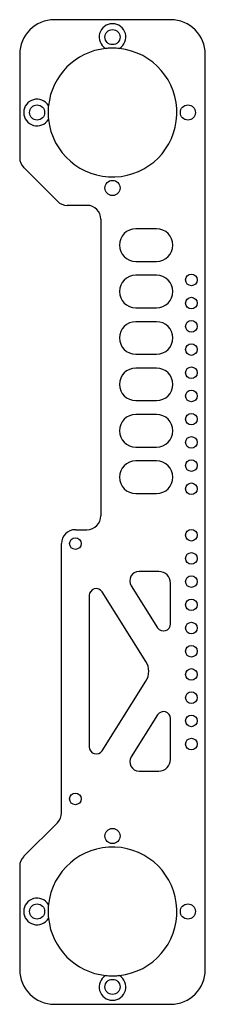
# Model space of a CAD drawing. Header units: millimetres. Extents: x 176 to 256, y -125 to 299.
import ezdxf

# ---------------------------------------------------------------- set-up
doc = ezdxf.new("R2010")
doc.units = ezdxf.units.MM

msp = doc.modelspace()

# ---------------------------------------------------------------- linework, layer by layer
at = {"color": 7, "linetype": 'Continuous', "lineweight": 25}
for p, q in [((240.9, 298.98), (190.9, 298.98)), ((175.9, 283.98), (175.9, 239.46)), ((255.9, -110.27), (255.9, 283.98)), ((192.14, 220.74), (177.66, 235.22)), ((204.9, 218.98), (196.39, 218.98)), ((210.9, 212.98), (210.9, 85.23)), ((234.9, 208.85), (225.9, 208.85)), ((225.9, 194.85), (234.9, 194.85)), ((234.9, 188.85), (225.9, 188.85)), ((225.9, 174.85), (234.9, 174.85)), ((234.9, 168.85), (225.9, 168.85)), ((225.9, 154.85), (234.9, 154.85)), ((234.9, 148.85), (225.9, 148.85)), ((225.9, 134.85), (234.9, 134.85)), ((234.9, 128.85), (225.9, 128.85)), ((225.9, 114.85), (234.9, 114.85)), ((234.9, 108.85), (225.9, 108.85)), ((225.9, 94.85), (234.9, 94.85)), ((199.9, 79.23), (204.9, 79.23)), ((193.9, -42.79), (193.9, 73.23)), ((235.9, 61.23), (227.34, 61.23)), ((240.9, 38.61), (240.9, 56.23)), ((230.33, 22.5), (211.44, 52.45)), ((223.96, 55.09), (235.36, 37.01)), ((205.9, 50.85), (205.9, -14.39)), ((211.44, -15.99), (230.33, 13.96)), ((235.36, -0.55), (223.96, -18.64)), ((240.9, -19.77), (240.9, -2.15)), ((227.34, -24.77), (235.9, -24.77)), ((177.66, -61.51), (192.14, -47.03)), ((175.9, -65.76), (175.9, -110.27)), ((190.9, -125.27), (240.9, -125.27))]:
    msp.add_line(p, q, dxfattribs=at)
for centre, radius in [((215.9, 291.48), 3.25), ((183.4, 258.98), 3.25), ((248.4, 258.98), 3.25), ((215.9, 226.48), 3.25), ((249.9, 186.85), 2.5), ((249.9, 176.85), 2.5), ((249.9, 166.85), 2.5), ((249.9, 156.85), 2.5), ((249.9, 146.85), 2.5), ((249.9, 136.85), 2.5), ((249.9, 126.85), 2.5), ((249.9, 116.85), 2.5), ((249.9, 106.85), 2.5), ((249.9, 96.85), 2.5), ((249.9, 76.85), 2.5), ((199.9, 73.23), 2.5), ((249.9, 66.85), 2.5), ((249.9, 56.85), 2.5), ((249.9, 46.85), 2.5), ((249.9, 36.85), 2.5), ((249.9, 26.85), 2.5), ((249.9, 16.85), 2.5), ((249.9, 6.85), 2.5), ((249.9, -3.15), 2.5), ((249.9, -13.15), 2.5), ((199.9, -36.77), 2.5), ((215.9, -52.77), 3.25), ((183.4, -85.27), 3.25), ((248.4, -85.27), 3.25), ((215.9, -117.77), 3.25)]:
    msp.add_circle(centre, radius, dxfattribs=at)
for centre, radius, start, end in [((190.9, 283.98), 15, 90, 180), ((215.9, 291.48), 5.75, 301.3307, 238.6693), ((240.9, 283.98), 15, 0, 90), ((215.9, 258.98), 27.75, 186.1852, 83.8148), ((215.9, 258.98), 27.75, 96.1852, 173.8148), ((183.4, 258.98), 5.75, 31.3307, 328.6693), ((181.9, 239.46), 6, 180, 225), ((196.39, 224.98), 6, 225, 270), ((204.9, 212.98), 6, 0, 90), ((225.9, 201.85), 7, 90, 270), ((234.9, 201.85), 7, 270, 90), ((225.9, 181.85), 7, 90, 270), ((234.9, 181.85), 7, 270, 90), ((225.9, 161.85), 7, 90, 270), ((234.9, 161.85), 7, 270, 90), ((225.9, 141.85), 7, 90, 270), ((234.9, 141.85), 7, 270, 90), ((225.9, 121.85), 7, 90, 270), ((234.9, 121.85), 7, 270, 90), ((225.9, 101.85), 7, 90, 270), ((234.9, 101.85), 7, 270, 90), ((204.9, 85.23), 6, 270, 0), ((199.9, 73.23), 6, 90, 180), ((227.34, 57.23), 4, 90, 212.2392), ((235.9, 56.23), 5, 0, 90), ((208.9, 50.85), 3, 32.2392, 180), ((237.9, 38.61), 3, 212.2392, 0), ((223.56, 18.23), 8, 327.7608, 32.2392), ((237.9, -2.15), 3, 0, 147.7608), ((208.9, -14.39), 3, 180, 327.7608), ((227.34, -20.77), 4, 147.7608, 270), ((235.9, -19.77), 5, 270, 0), ((187.9, -42.79), 6, 315, 0), ((215.9, -85.27), 27.75, 276.1852, 173.8148), ((181.9, -65.76), 6, 135, 180), ((183.4, -85.27), 5.75, 31.3307, 328.6693), ((215.9, -85.27), 27.75, 186.1852, 263.8148), ((190.9, -110.27), 15, 180, 270), ((240.9, -110.27), 15, 270, 0), ((215.9, -117.77), 5.75, 121.3307, 58.6693)]:
    msp.add_arc(centre, radius, start, end, dxfattribs=at)
for points in [[(218.89, 286.57), (218.44, 286.62), (217.97, 286.66), (217.22, 286.7), (216.96, 286.71), (216.44, 286.72), (216.17, 286.73), (215.64, 286.73), (215.37, 286.72), (214.85, 286.71), (214.59, 286.7), (214.09, 286.67), (213.85, 286.65), (213.37, 286.61), (213.14, 286.59), (212.91, 286.57)], [(188.31, 261.97), (188.26, 261.51), (188.22, 261.05), (188.18, 260.3), (188.17, 260.04), (188.15, 259.52), (188.15, 259.25), (188.15, 258.72), (188.15, 258.45), (188.17, 257.93), (188.18, 257.67), (188.21, 257.17), (188.23, 256.92), (188.26, 256.45), (188.29, 256.22), (188.31, 255.99)], [(188.31, -82.28), (188.26, -82.74), (188.22, -83.2), (188.18, -83.95), (188.17, -84.21), (188.15, -84.73), (188.15, -85), (188.15, -85.53), (188.15, -85.8), (188.17, -86.32), (188.18, -86.58), (188.21, -87.08), (188.23, -87.33), (188.26, -87.8), (188.29, -88.03), (188.31, -88.26)], [(212.91, -112.86), (213.36, -112.91), (213.83, -112.95), (214.58, -112.99), (214.84, -113), (215.36, -113.02), (215.63, -113.02), (216.16, -113.02), (216.43, -113.02), (216.95, -113), (217.21, -112.99), (217.71, -112.96), (217.95, -112.95), (218.43, -112.91), (218.66, -112.88), (218.89, -112.86)]]:
    msp.add_open_spline(points, degree=3, knots=[0, 0, 0, 0, 0.25, 0.25, 0.375, 0.375, 0.5, 0.5, 0.625, 0.625, 0.75, 0.75, 0.875, 0.875, 1, 1, 1, 1], dxfattribs=at)

doc.saveas('drawing.dxf')
